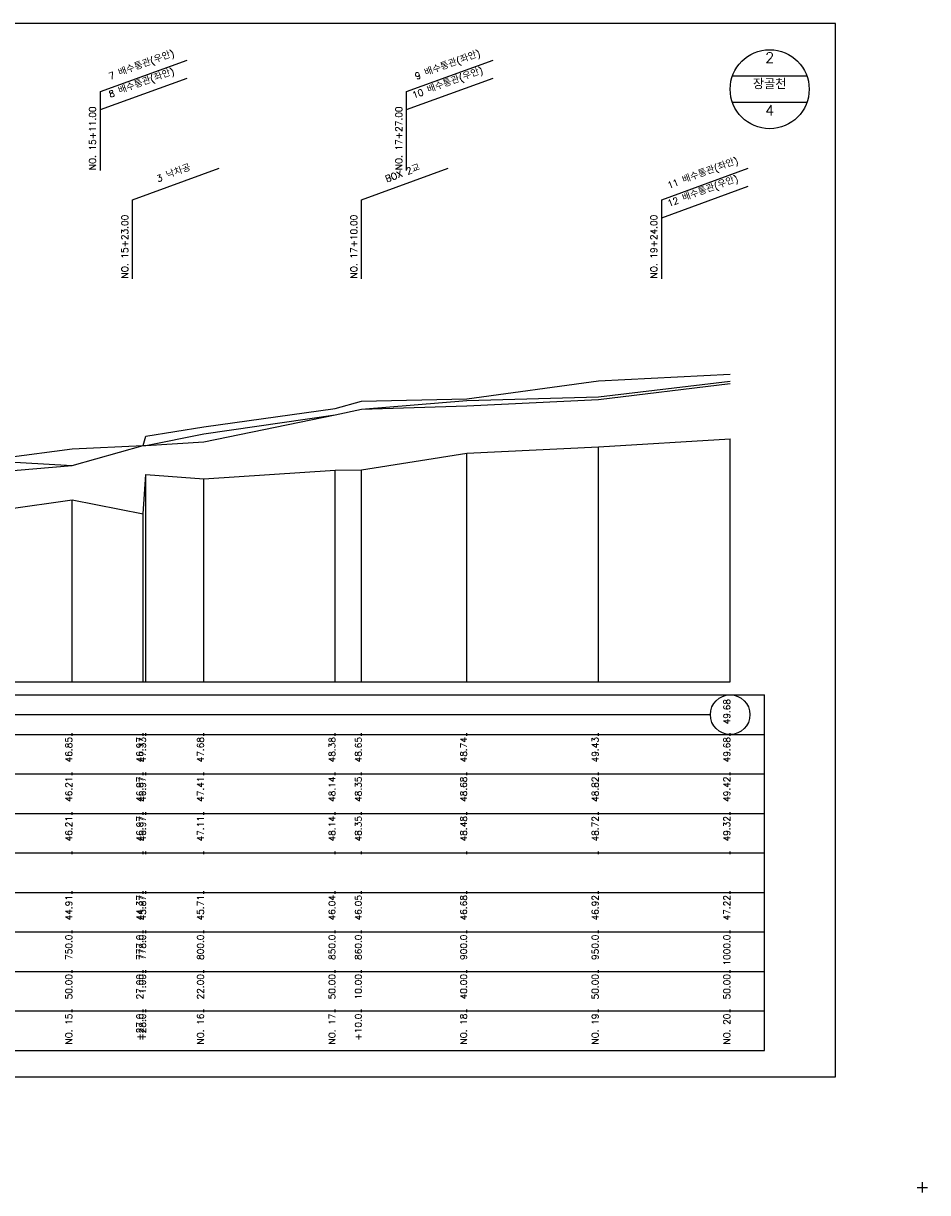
# Model space of a CAD drawing. Extents: x -1678 to -991, y -19 to 1917.
# Tile 4 of 9: x -1334 to -991, y 464 to 908. Entities that reach past the tile are written whole.
import ezdxf
from ezdxf.enums import TextEntityAlignment as Align

# ---------------------------------------------------------------- set-up
doc = ezdxf.new("R2010")
doc.units = 0
doc.header["$LTSCALE"] = 5
doc.linetypes.add('CENTER', pattern=[50.8, 31.75, -6.35, 6.35, -6.35])
doc.linetypes.add('PHANTOMX2', pattern=[127, 63.5, -12.7, 12.7, -12.7, 12.7, -12.7])
for name, color, linetype in [('6', 2, 'CONTINUOUS'), ('7', 3, 'CONTINUOUS'), ('8', 1, 'CONTINUOUS'), ('BOX', 5, 'CONTINUOUS'), ('DT1', 3, 'CONTINUOUS'), ('DT2', 6, 'CONTINUOUS'), ('LT1', 4, 'CONTINUOUS'), ('ST1', 7, 'CONTINUOUS')]:
    doc.layers.add(name, color=color, linetype=linetype)
doc.styles.add('GHS', font='ROMANS.shx', dxfattribs={"bigfont": 'GHS.shx'})

msp = doc.modelspace()

# ---------------------------------------------------------------- linework, layer by layer
at = {"layer": '6', "linetype": 'CENTER'}
msp.add_lwpolyline([(-1565.9, 719.12), (-1515.9, 719.42), (-1465.9, 728.72), (-1415.9, 735.22), (-1411.9, 739.62), (-1365.9, 736.12), (-1315.9, 740.22), (-1288.9, 747.82), (-1287.9, 747.82), (-1265.9, 749.22), (-1215.9, 759.52), (-1205.9, 761.62), (-1165.9, 762.92), (-1115.9, 765.32), (-1065.9, 771.32)], dxfattribs=at)
at = {"layer": '7', "linetype": 'PHANTOMX2'}
msp.add_lwpolyline([(-1565.9, 725.12), (-1515.9, 730.42), (-1465.9, 733.72), (-1415.9, 737.22), (-1411.9, 739.62), (-1365.9, 743.12), (-1315.9, 740.22), (-1288.9, 747.82), (-1287.9, 747.82), (-1265.9, 752.22), (-1215.9, 759.52), (-1205.9, 761.62), (-1165.9, 764.92), (-1115.9, 766.32), (-1065.9, 772.32)], dxfattribs=at)
at = {"layer": '8', "linetype": 'CONTINUOUS'}
msp.add_lwpolyline([(-1565.9, 729.22), (-1515.9, 730.52), (-1465.9, 732.62), (-1415.9, 736.42), (-1411.9, 739.72), (-1365.9, 739.92), (-1315.9, 746.62), (-1288.9, 747.82), (-1287.9, 751.42), (-1265.9, 754.92), (-1215.9, 761.92), (-1205.9, 764.62), (-1165.9, 765.52), (-1115.9, 772.42), (-1065.9, 774.92)], dxfattribs=at)
at = {"layer": 'BOX'}
msp.add_lwpolyline([(-1625.9, 508.12), (-1025.9, 508.12), (-1025.9, 908.12), (-1625.9, 908.12), (-1625.9, 508.12)], dxfattribs=at)
at = {"layer": 'LT1', "linetype": 'CONTINUOUS'}
for p, q in [((-1305.1, 882.22), (-1272.21, 894.19)), ((-1188.81, 882.22), (-1155.92, 894.19)), ((-1305.1, 875.38), (-1272.21, 887.36)), ((-1188.81, 875.38), (-1155.92, 887.36)), ((-1305.1, 852.22), (-1305.1, 882.22)), ((-1188.81, 852.22), (-1188.81, 882.22)), ((-1292.9, 841.12), (-1260.01, 853.09)), ((-1205.9, 841.12), (-1173.01, 853.09)), ((-1091.9, 841.12), (-1059.01, 853.09)), ((-1091.9, 834.29), (-1059.01, 846.26)), ((-1292.9, 811.12), (-1292.9, 841.12)), ((-1205.9, 811.12), (-1205.9, 841.12)), ((-1091.9, 811.12), (-1091.9, 841.12))]:
    msp.add_line(p, q, dxfattribs=at)
at = {"layer": 'LT1'}
for p, q in [((-1115.9, 658.12), (-1115.9, 747.32)), ((-1065.9, 658.12), (-1065.9, 750.32)), ((-1165.9, 658.12), (-1165.9, 744.92)), ((-1215.9, 658.12), (-1215.9, 738.52)), ((-1205.9, 658.12), (-1205.9, 738.62)), ((-1287.9, 658.12), (-1287.9, 736.82)), ((-1265.9, 658.12), (-1265.9, 735.22)), ((-1315.9, 658.12), (-1315.9, 727.22)), ((-1288.9, 658.12), (-1288.9, 721.82)), ((-1565.9, 658.12), (-1065.9, 658.12)), ((-1315.9, 637.62), (-1315.9, 638.62)), ((-1288.9, 637.62), (-1288.9, 638.62)), ((-1287.9, 637.62), (-1287.9, 638.62)), ((-1265.9, 637.62), (-1265.9, 638.62)), ((-1215.9, 637.62), (-1215.9, 638.62)), ((-1205.9, 637.62), (-1205.9, 638.62)), ((-1165.9, 637.62), (-1165.9, 638.62)), ((-1115.9, 637.62), (-1115.9, 638.62)), ((-1065.9, 637.62), (-1065.9, 638.62)), ((-1315.9, 622.62), (-1315.9, 623.62)), ((-1288.9, 622.62), (-1288.9, 623.62)), ((-1287.9, 622.62), (-1287.9, 623.62)), ((-1265.9, 622.62), (-1265.9, 623.62)), ((-1215.9, 622.62), (-1215.9, 623.62)), ((-1205.9, 622.62), (-1205.9, 623.62)), ((-1165.9, 622.62), (-1165.9, 623.62)), ((-1115.9, 622.62), (-1115.9, 623.62)), ((-1065.9, 622.62), (-1065.9, 623.62)), ((-1315.9, 607.62), (-1315.9, 608.62)), ((-1288.9, 607.62), (-1288.9, 608.62)), ((-1287.9, 607.62), (-1287.9, 608.62)), ((-1265.9, 607.62), (-1265.9, 608.62)), ((-1215.9, 607.62), (-1215.9, 608.62)), ((-1205.9, 607.62), (-1205.9, 608.62)), ((-1165.9, 607.62), (-1165.9, 608.62)), ((-1115.9, 607.62), (-1115.9, 608.62)), ((-1065.9, 607.62), (-1065.9, 608.62)), ((-1315.9, 592.62), (-1315.9, 593.62)), ((-1288.9, 592.62), (-1288.9, 593.62)), ((-1287.9, 592.62), (-1287.9, 593.62)), ((-1265.9, 592.62), (-1265.9, 593.62)), ((-1215.9, 592.62), (-1215.9, 593.62)), ((-1205.9, 592.62), (-1205.9, 593.62)), ((-1165.9, 592.62), (-1165.9, 593.62)), ((-1115.9, 592.62), (-1115.9, 593.62)), ((-1065.9, 592.62), (-1065.9, 593.62)), ((-1315.9, 577.62), (-1315.9, 578.62)), ((-1288.9, 577.62), (-1288.9, 578.62)), ((-1287.9, 577.62), (-1287.9, 578.62)), ((-1265.9, 577.62), (-1265.9, 578.62)), ((-1215.9, 577.62), (-1215.9, 578.62)), ((-1205.9, 577.62), (-1205.9, 578.62)), ((-1165.9, 577.62), (-1165.9, 578.62)), ((-1115.9, 577.62), (-1115.9, 578.62)), ((-1065.9, 577.62), (-1065.9, 578.62)), ((-1315.9, 562.62), (-1315.9, 563.62)), ((-1288.9, 562.62), (-1288.9, 563.62)), ((-1287.9, 562.62), (-1287.9, 563.62)), ((-1265.9, 562.62), (-1265.9, 563.62)), ((-1215.9, 562.62), (-1215.9, 563.62)), ((-1205.9, 562.62), (-1205.9, 563.62)), ((-1165.9, 562.62), (-1165.9, 563.62)), ((-1115.9, 562.62), (-1115.9, 563.62)), ((-1065.9, 562.62), (-1065.9, 563.62)), ((-1315.9, 547.62), (-1315.9, 548.62)), ((-1288.9, 547.62), (-1288.9, 548.62)), ((-1287.9, 547.62), (-1287.9, 548.62)), ((-1265.9, 547.62), (-1265.9, 548.62)), ((-1215.9, 547.62), (-1215.9, 548.62)), ((-1205.9, 547.62), (-1205.9, 548.62)), ((-1165.9, 547.62), (-1165.9, 548.62)), ((-1115.9, 547.62), (-1115.9, 548.62)), ((-1065.9, 547.62), (-1065.9, 548.62)), ((-1315.9, 532.62), (-1315.9, 533.62)), ((-1288.9, 532.62), (-1288.9, 533.62)), ((-1287.9, 532.62), (-1287.9, 533.62)), ((-1265.9, 532.62), (-1265.9, 533.62)), ((-1215.9, 532.62), (-1215.9, 533.62)), ((-1205.9, 532.62), (-1205.9, 533.62)), ((-1165.9, 532.62), (-1165.9, 533.62)), ((-1115.9, 532.62), (-1115.9, 533.62)), ((-1065.9, 532.62), (-1065.9, 533.62))]:
    msp.add_line(p, q, dxfattribs=at)
msp.add_lwpolyline([(-1565.9, 702.12), (-1515.9, 708.42), (-1465.9, 711.72), (-1415.9, 715.22), (-1411.9, 716.62), (-1365.9, 720.12), (-1315.9, 727.22), (-1288.9, 721.82), (-1287.9, 736.82), (-1265.9, 735.22), (-1215.9, 738.52), (-1205.9, 738.62), (-1165.9, 744.92), (-1115.9, 747.32), (-1065.9, 750.32)], dxfattribs=at)
at = {"layer": 'ST1', "linetype": 'CONTINUOUS'}
for p, q in [((-1036.75, 888.12), (-1065.04, 888.12)), ((-1036.75, 878.12), (-1065.04, 878.12)), ((-1558.4, 645.62), (-1073.4, 645.62))]:
    msp.add_line(p, q, dxfattribs=at)
at = {"layer": 'ST1'}
for p, q in [((-1595.9, 653.12), (-1052.9, 653.12)), ((-1052.9, 518.12), (-1052.9, 653.12)), ((-1588.4, 638.12), (-1052.9, 638.12)), ((-1595.9, 623.12), (-1052.9, 623.12)), ((-1588.4, 608.12), (-1052.9, 608.12)), ((-1595.9, 593.12), (-1052.9, 593.12)), ((-1595.9, 578.12), (-1052.9, 578.12)), ((-1595.9, 563.12), (-1052.9, 563.12)), ((-1595.9, 548.12), (-1052.9, 548.12)), ((-1595.9, 533.12), (-1052.9, 533.12)), ((-1595.9, 518.12), (-1052.9, 518.12)), ((-992.9, 464.12), (-992.9, 468.12)), ((-994.9, 466.12), (-990.9, 466.12))]:
    msp.add_line(p, q, dxfattribs=at)
at = {"layer": 'ST1', "linetype": 'CONTINUOUS'}
for centre, radius in [((-1050.9, 883.12), 15), ((-1065.9, 645.62), 7.5)]:
    msp.add_circle(centre, radius, dxfattribs=at)

# ---------------------------------------------------------------- texts
at = {"layer": 'DT1', "linetype": 'CONTINUOUS', "style": 'GHS'}
for s, rotation, p in [('7 배수통관(우안)', 20, (-1289.1, 891.21)), ('9 배수통관(좌안)', 20, (-1172.81, 891.21)), ('8 배수통관(좌안)', 20, (-1289.1, 884.37)), ('10 배수통관(우안)', 20, (-1172.81, 884.37)), ('3 낙차공', 20, (-1276.9, 850.11)), ('BOX 2교', 20, (-1189.9, 850.11)), ('11 배수통관(좌안)', 20, (-1075.9, 850.11)), ('12 배수통관(우안)', 20, (-1075.9, 843.28)), ('49.68', 90, (-1065.9, 646.74))]:
    msp.add_text(s, height=2.5, rotation=rotation, dxfattribs=at).set_placement(p, align=Align.CENTER)
for s, p in [('NO. 15+11.00 ', (-1306.85, 852.35)), ('NO. 17+27.00 ', (-1190.56, 852.35)), ('NO. 15+23.00 ', (-1294.65, 811.25)), ('NO. 17+10.00 ', (-1207.65, 811.25)), ('NO. 19+24.00 ', (-1093.65, 811.25))]:
    msp.add_text(s, height=2.5, rotation=90, dxfattribs=at).set_placement(p)
for s, p in [('   46.85', (-1315.9, 637.12)), ('   46.97', (-1288.9, 637.12)), ('   47.33', (-1287.9, 637.12)), ('   47.68', (-1265.9, 637.12)), ('   48.38', (-1215.9, 637.12)), ('   48.65', (-1205.9, 637.12)), ('   48.74', (-1165.9, 637.12)), ('   49.43', (-1115.9, 637.12)), ('   49.68', (-1065.9, 637.12))]:
    msp.add_text(s, height=2.5, rotation=90, dxfattribs=at).set_placement(p, align=Align.RIGHT)
at = {"layer": 'DT1', "linetype": 'PHANTOMX2', "style": 'GHS'}
for s, p in [(' 46.21', (-1315.9, 622.12)), (' 46.97', (-1288.9, 622.12)), (' 46.97', (-1287.9, 622.12)), (' 47.41', (-1265.9, 622.12)), (' 48.14', (-1215.9, 622.12)), (' 48.35', (-1205.9, 622.12)), (' 48.68', (-1165.9, 622.12)), (' 48.82', (-1115.9, 622.12)), (' 49.42', (-1065.9, 622.12))]:
    msp.add_text(s, height=2.5, rotation=90, dxfattribs=at).set_placement(p, align=Align.RIGHT)
at = {"layer": 'DT1', "linetype": 'CENTER', "style": 'GHS'}
for s, p in [(' 46.21', (-1315.9, 607.12)), (' 46.97', (-1288.9, 607.12)), (' 46.97', (-1287.9, 607.12)), (' 47.11', (-1265.9, 607.12)), (' 48.14', (-1215.9, 607.12)), (' 48.35', (-1205.9, 607.12)), (' 48.48', (-1165.9, 607.12)), (' 48.72', (-1115.9, 607.12)), (' 49.32', (-1065.9, 607.12))]:
    msp.add_text(s, height=2.5, rotation=90, dxfattribs=at).set_placement(p, align=Align.RIGHT)
at = {"layer": 'DT1', "style": 'GHS'}
for s, p in [(' 44.91', (-1315.9, 577.12)), (' 44.37', (-1288.9, 577.12)), (' 45.87', (-1287.9, 577.12)), (' 45.71', (-1265.9, 577.12)), (' 46.04', (-1215.9, 577.12)), (' 46.05', (-1205.9, 577.12)), (' 46.68', (-1165.9, 577.12)), (' 46.92', (-1115.9, 577.12)), (' 47.22', (-1065.9, 577.12)), ('   750.0', (-1315.9, 562.12)), ('   777.0', (-1288.9, 562.12)), ('   778.0', (-1287.9, 562.12)), ('   800.0', (-1265.9, 562.12)), ('   850.0', (-1215.9, 562.12)), ('   860.0', (-1205.9, 562.12)), ('   900.0', (-1165.9, 562.12)), ('   950.0', (-1115.9, 562.12)), ('  1000.0', (-1065.9, 562.12)), ('  50.00', (-1315.9, 547.12)), ('  27.00', (-1288.9, 547.12)), ('   1.00', (-1287.9, 547.12)), ('  22.00', (-1265.9, 547.12)), ('  50.00', (-1215.9, 547.12)), ('  10.00', (-1205.9, 547.12)), ('  40.00', (-1165.9, 547.12)), ('  50.00', (-1115.9, 547.12)), ('  50.00', (-1065.9, 547.12)), ('NO. 15', (-1315.9, 532.12)), ('+27.0', (-1288.9, 532.12)), ('+28.0', (-1287.9, 532.12)), ('NO. 16', (-1265.9, 532.12)), ('NO. 17', (-1215.9, 532.12)), ('+10.0', (-1205.9, 532.12)), ('NO. 18', (-1165.9, 532.12)), ('NO. 19', (-1115.9, 532.12)), ('NO. 20', (-1065.9, 532.12))]:
    msp.add_text(s, height=2.5, rotation=90, dxfattribs=at).set_placement(p, align=Align.RIGHT)
at = {"layer": 'DT2', "linetype": 'CONTINUOUS', "style": 'GHS'}
for s, p in [('2', (-1050.9, 893.12)), ('장골천', (-1050.9, 883.12)), ('4', (-1050.9, 873.12))]:
    msp.add_text(s, height=4, dxfattribs=at).set_placement(p, align=Align.CENTER)

doc.saveas('drawing.dxf')
